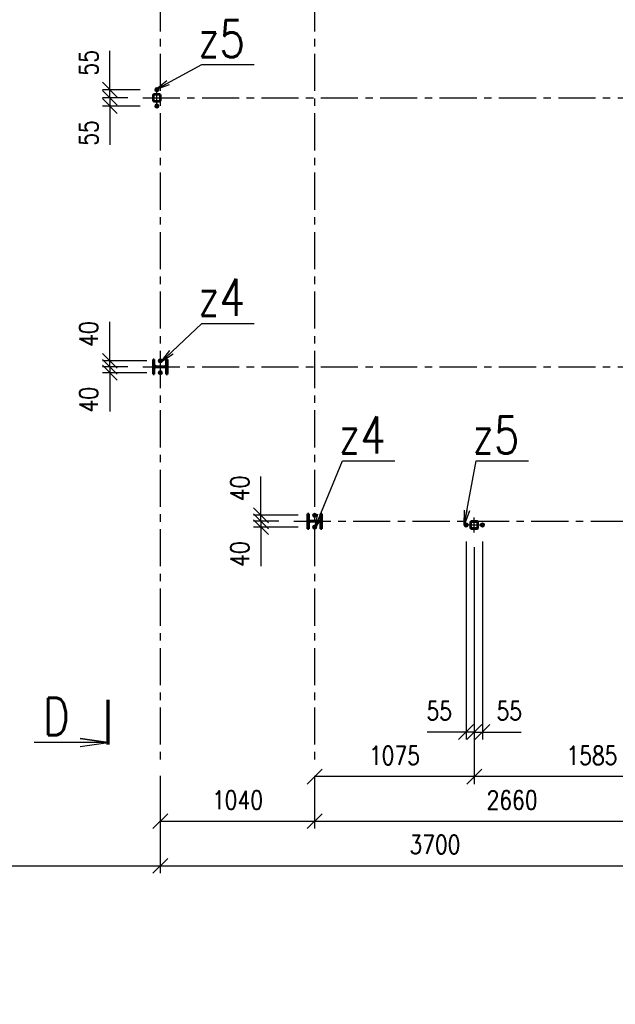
# Paper-space layout 'Layout1' of a CAD drawing. Extents: x -2 to 985, y -36 to 1353.
# Tile 15 of 73: x 93 to 173, y 150 to 283. Entities that reach past the tile are written whole.
import ezdxf
from ezdxf.enums import TextEntityAlignment as Align

# ---------------------------------------------------------------- set-up
doc = ezdxf.new("R2010")
doc.units = 0
for name, pattern in [('ACAD_ISO02W100', [15, 12, -3]), ('ACAD_ISO04W100', [30.5, 24, -3, 0.5, -3]), ('HP_01_CER_B', [8, 5, -1, 1, -1])]:
    doc.linetypes.add(name, pattern=pattern)
doc.layers.get('0').update_dxf_attribs({"linetype": 'CONTINUOUS'})
doc.layers.get('DEFPOINTS').update_dxf_attribs({"color": 132, "linetype": 'CONTINUOUS'})
for name, color, linetype, lineweight in [('SS_KOTVY', 2, 'CONTINUOUS', 35), ('SS_KOTY', 3, 'CONTINUOUS', 25), ('SS_OSY_025', 7, 'HP_01_CER_B', 25), ('SS_PLNA_025', 7, 'CONTINUOUS', 25), ('SS_POPIS_PROFILU', 13, 'CONTINUOUS', 25), ('SS_REZ', 6, 'CONTINUOUS', 70), ('SS_SLOUPKY', 131, 'CONTINUOUS', 50), ('SS_SLOUPY', 143, 'CONTINUOUS', 50), ('SS_SRAFY', 8, 'CONTINUOUS', 18), ('SS_TEXT7', 6, 'CONTINUOUS', 70)]:
    doc.layers.add(name, color=color, linetype=linetype, lineweight=lineweight)
doc.styles.add('ROMANS', font='romans.shx', dxfattribs={"width": 0.8})
doc.styles.add('romans.shx', font='romans.shx', dxfattribs={"height": 5})
doc.dimstyles.new('A-1_(2.5)_50AS', dxfattribs={"dimtxt": 2.5, "dimasz": 2, "dimexe": 1, "dimexo": 2, "dimgap": 0, "dimtad": 0, "dimdec": 1, "dimlfac": 50, "dimrnd": 1, "dimtxsty": 'ROMANS', "dimblk1": 'OBLIQUE', "dimblk2": 'OBLIQUE', "dimsah": 1, "dimcen": 2, "dimclrd": 256, "dimclre": 256, "dimclrt": 256, "dimadec": 1, "dimazin": 2, "dimtfac": 0.714286, "dimtdec": 1, "dimtmove": 0, "dimatfit": 3, "dimldrblk": 'OPEN', "dimfxl": 1, "dimtvp": 1.142857, "dimtfill": 1, "dimtolj": 1, "dimlwd": -1, "dimlwe": -1, "dimarcsym": 0})
pattern_1 = [(45, (-4334.49958, -565.55967), (-0.0449012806, 0.0449012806), [])]

# ---------------------------------------------------------------- blocks, each defined once
blk = doc.blocks.new('0KRIZ(Z)')
at = {"color": 0, "linetype": 'ByBlock', "ltscale": 0.5}
for p, q in [((-0.5, 0), (0.5, 0)), ((0, -0.5), (0, 0.5)), ((0, 0), (0, 0, 1))]:
    blk.add_line(p, q, dxfattribs=at)
blk = doc.blocks.new('_Oblique')
at = {"color": 0, "linetype": 'ByBlock', "lineweight": -2}
blk.add_line((-0.5, -0.5), (0.5, 0.5), dxfattribs=at)
blk = doc.blocks.new('*D9')
at = {"layer": 'DEFPOINTS', "color": 0, "transparency": 16777216}
for p in [(111.9, 182.99, 0.8), (111.9, 168.86), (18.3, 150.21)]:
    blk.add_point(p, dxfattribs=at)
at = {"layer": 'SS_KOTY', "transparency": 16777216}
for p, q in [((111.9, 180.99), (111.9, 167.86)), ((18.3, 152.21), (18.3, 169.86)), ((18.3, 168.86), (111.9, 168.86))]:
    blk.add_line(p, q, dxfattribs=at)
at = {"layer": 'SS_KOTY', "transparency": 16777216, "xscale": 2, "yscale": 2, "zscale": 2, "rotation": 180}
blk.add_blockref('_Oblique', (18.3, 168.86), dxfattribs=at)
at = {"layer": 'SS_KOTY', "transparency": 16777216, "xscale": 2, "yscale": 2, "zscale": 2}
blk.add_blockref('_Oblique', (111.9, 168.86), dxfattribs=at)
at = {"layer": 'SS_KOTY', "transparency": 16777216, "insert": (65.1, 171.71), "char_height": 2.5, "attachment_point": 5, "style": 'ROMANS', "bg_fill": 3, "box_fill_scale": 1.1, "bg_fill_color": 256, "bg_fill_true_color": 13158600, "bg_fill_transparency": 0}
blk.add_mtext('\\A1;4680', dxfattribs=at)
blk = doc.blocks.new('_OPEN')
at = {"color": 0, "linetype": 'ByBlock'}
for p, q in [((-1, 0.167), (0, 0)), ((0, 0), (-1, -0.167)), ((0, 0), (-1, 0))]:
    blk.add_line(p, q, dxfattribs=at)
blk = doc.blocks.new('*D10')
at = {"layer": 'DEFPOINTS', "color": 0, "transparency": 16777216}
for p in [(111.9, 182.99, 0.8), (132.7, 182.99, 0.8), (132.7, 174.86)]:
    blk.add_point(p, dxfattribs=at)
at = {"layer": 'SS_KOTY', "transparency": 16777216}
for p, q in [((111.9, 180.99), (111.9, 173.86)), ((132.7, 180.99), (132.7, 173.86)), ((111.9, 174.86), (132.7, 174.86))]:
    blk.add_line(p, q, dxfattribs=at)
at = {"layer": 'SS_KOTY', "transparency": 16777216, "xscale": 2, "yscale": 2, "zscale": 2, "rotation": 180}
blk.add_blockref('_Oblique', (111.9, 174.86), dxfattribs=at)
at = {"layer": 'SS_KOTY', "transparency": 16777216, "xscale": 2, "yscale": 2, "zscale": 2}
blk.add_blockref('_Oblique', (132.7, 174.86), dxfattribs=at)
at = {"layer": 'SS_KOTY', "transparency": 16777216, "insert": (122.3, 177.71), "char_height": 2.5, "attachment_point": 5, "style": 'ROMANS', "bg_fill": 3, "box_fill_scale": 1.1, "bg_fill_color": 256, "bg_fill_true_color": 13158600, "bg_fill_transparency": 0}
blk.add_mtext('\\A1;1040', dxfattribs=at)
blk = doc.blocks.new('*D11')
at = {"layer": 'DEFPOINTS', "color": 0, "transparency": 16777216}
for p in [(132.7, 182.99, 0.8), (185.9, 182.99, 0.8), (185.9, 174.86)]:
    blk.add_point(p, dxfattribs=at)
at = {"layer": 'SS_KOTY', "transparency": 16777216}
for p, q in [((132.7, 180.99), (132.7, 173.86)), ((185.9, 180.99), (185.9, 173.86)), ((132.7, 174.86), (185.9, 174.86))]:
    blk.add_line(p, q, dxfattribs=at)
at = {"layer": 'SS_KOTY', "transparency": 16777216, "xscale": 2, "yscale": 2, "zscale": 2, "rotation": 180}
blk.add_blockref('_Oblique', (132.7, 174.86), dxfattribs=at)
at = {"layer": 'SS_KOTY', "transparency": 16777216, "xscale": 2, "yscale": 2, "zscale": 2}
blk.add_blockref('_Oblique', (185.9, 174.86), dxfattribs=at)
at = {"layer": 'SS_KOTY', "transparency": 16777216, "insert": (159.3, 177.71), "char_height": 2.5, "attachment_point": 5, "style": 'ROMANS', "bg_fill": 3, "box_fill_scale": 1.1, "bg_fill_color": 256, "bg_fill_true_color": 13158600, "bg_fill_transparency": 0}
blk.add_mtext('\\A1;2660', dxfattribs=at)
blk = doc.blocks.new('*D37')
at = {"layer": 'DEFPOINTS', "color": 0, "transparency": 16777216}
for p in [(154.2, 213.74), (185.9, 182.99, 0.8), (154.2, 180.86)]:
    blk.add_point(p, dxfattribs=at)
at = {"layer": 'SS_KOTY', "transparency": 16777216}
for p, q in [((154.2, 211.74), (154.2, 179.86)), ((185.9, 180.86), (154.2, 180.86)), ((185.9, 180.99), (185.9, 179.86))]:
    blk.add_line(p, q, dxfattribs=at)
at = {"layer": 'SS_KOTY', "transparency": 16777216, "xscale": 2, "yscale": 2, "zscale": 2, "rotation": 180}
blk.add_blockref('_Oblique', (154.2, 180.86), dxfattribs=at)
at = {"layer": 'SS_KOTY', "transparency": 16777216, "xscale": 2, "yscale": 2, "zscale": 2}
blk.add_blockref('_Oblique', (185.9, 180.86), dxfattribs=at)
at = {"layer": 'SS_KOTY', "transparency": 16777216, "insert": (170.05, 183.71), "char_height": 2.5, "attachment_point": 5, "style": 'ROMANS', "bg_fill": 3, "box_fill_scale": 1.1, "bg_fill_color": 256, "bg_fill_true_color": 13158600, "bg_fill_transparency": 0}
blk.add_mtext('\\A1;1585', dxfattribs=at)
blk = doc.blocks.new('*D38')
at = {"layer": 'DEFPOINTS', "color": 0, "transparency": 16777216}
for p in [(154.2, 213.74), (132.7, 182.99, 0.8), (132.7, 180.86)]:
    blk.add_point(p, dxfattribs=at)
at = {"layer": 'SS_KOTY', "transparency": 16777216}
for p, q in [((154.2, 211.74), (154.2, 179.86)), ((132.7, 180.99), (132.7, 179.86)), ((154.2, 180.86), (132.7, 180.86))]:
    blk.add_line(p, q, dxfattribs=at)
at = {"layer": 'SS_KOTY', "transparency": 16777216, "xscale": 2, "yscale": 2, "zscale": 2, "rotation": 180}
blk.add_blockref('_Oblique', (132.7, 180.86), dxfattribs=at)
at = {"layer": 'SS_KOTY', "transparency": 16777216, "xscale": 2, "yscale": 2, "zscale": 2}
blk.add_blockref('_Oblique', (154.2, 180.86), dxfattribs=at)
at = {"layer": 'SS_KOTY', "transparency": 16777216, "insert": (143.45, 183.71), "char_height": 2.5, "attachment_point": 5, "style": 'ROMANS', "bg_fill": 3, "box_fill_scale": 1.1, "bg_fill_color": 256, "bg_fill_true_color": 13158600, "bg_fill_transparency": 0}
blk.add_mtext('\\A1;1075', dxfattribs=at)
blk = doc.blocks.new('*D39')
at = {"layer": 'DEFPOINTS', "color": 0, "transparency": 16777216}
for p in [(153.1, 214.5, 0.7), (154.2, 213.74), (153.1, 186.86)]:
    blk.add_point(p, dxfattribs=at)
at = {"layer": 'SS_KOTY', "transparency": 16777216}
for p, q in [((153.1, 212.5), (153.1, 185.86)), ((154.2, 211.74), (154.2, 185.86)), ((153.1, 186.86), (147.86, 186.86)), ((154.2, 186.86), (153.1, 186.86))]:
    blk.add_line(p, q, dxfattribs=at)
at = {"layer": 'SS_KOTY', "transparency": 16777216, "xscale": 2, "yscale": 2, "zscale": 2, "rotation": 180}
blk.add_blockref('_Oblique', (153.1, 186.86), dxfattribs=at)
at = {"layer": 'SS_KOTY', "transparency": 16777216, "xscale": 2, "yscale": 2, "zscale": 2}
blk.add_blockref('_Oblique', (154.2, 186.86), dxfattribs=at)
at = {"layer": 'SS_KOTY', "transparency": 16777216, "insert": (149.48, 189.71), "char_height": 2.5, "attachment_point": 5, "style": 'ROMANS', "bg_fill": 3, "box_fill_scale": 1.1, "bg_fill_color": 256, "bg_fill_true_color": 13158600, "bg_fill_transparency": 0}
blk.add_mtext('\\A1;55', dxfattribs=at)
blk = doc.blocks.new('*D40')
at = {"layer": 'DEFPOINTS', "color": 0, "transparency": 16777216}
for p in [(154.2, 213.74), (155.3, 214.5, 0.7), (155.3, 186.86)]:
    blk.add_point(p, dxfattribs=at)
at = {"layer": 'SS_KOTY', "transparency": 16777216}
for p, q in [((155.3, 212.5), (155.3, 185.86)), ((154.2, 211.74), (154.2, 185.86)), ((154.2, 186.86), (155.3, 186.86)), ((155.3, 186.86), (160.54, 186.86))]:
    blk.add_line(p, q, dxfattribs=at)
at = {"layer": 'SS_KOTY', "transparency": 16777216, "xscale": 2, "yscale": 2, "zscale": 2, "rotation": 180}
blk.add_blockref('_Oblique', (154.2, 186.86), dxfattribs=at)
at = {"layer": 'SS_KOTY', "transparency": 16777216, "xscale": 2, "yscale": 2, "zscale": 2}
blk.add_blockref('_Oblique', (155.3, 186.86), dxfattribs=at)
at = {"layer": 'SS_KOTY', "transparency": 16777216, "insert": (158.92, 189.71), "char_height": 2.5, "attachment_point": 5, "style": 'ROMANS', "bg_fill": 3, "box_fill_scale": 1.1, "bg_fill_color": 256, "bg_fill_true_color": 13158600, "bg_fill_transparency": 0}
blk.add_mtext('\\A1;55', dxfattribs=at)
blk = doc.blocks.new('*D41')
at = {"layer": 'DEFPOINTS', "color": 0, "transparency": 16777216}
for p in [(129.89, 215.24, 0.63), (125.47, 214.44), (132.46, 214.44, 0.65)]:
    blk.add_point(p, dxfattribs=at)
at = {"layer": 'SS_KOTY', "transparency": 16777216}
for p, q in [((127.89, 215.24), (124.47, 215.24)), ((125.47, 215.24), (125.47, 214.44)), ((130.46, 214.44), (124.47, 214.44)), ((125.47, 214.44), (125.47, 209.2))]:
    blk.add_line(p, q, dxfattribs=at)
at = {"layer": 'SS_KOTY', "transparency": 16777216, "xscale": 2, "yscale": 2, "zscale": 2}
for p, rotation in [((125.47, 215.24), 90), ((125.47, 214.44), 270)]:
    blk.add_blockref('_Oblique', p, dxfattribs=dict(at, rotation=rotation))
at = {"layer": 'SS_KOTY', "transparency": 16777216, "insert": (122.61, 210.82), "char_height": 2.5, "attachment_point": 5, "rotation": 90, "style": 'ROMANS', "bg_fill": 3, "box_fill_scale": 1.1, "bg_fill_color": 256, "bg_fill_true_color": 13158600, "bg_fill_transparency": 0}
blk.add_mtext('\\A1;40', dxfattribs=at)
blk = doc.blocks.new('*D42')
at = {"layer": 'DEFPOINTS', "color": 0, "transparency": 16777216}
for p in [(125.47, 216.04), (129.89, 215.24, 0.63), (132.46, 216.04, 0.65)]:
    blk.add_point(p, dxfattribs=at)
at = {"layer": 'SS_KOTY', "transparency": 16777216}
for p, q in [((125.47, 216.04), (125.47, 221.28)), ((130.46, 216.04), (124.47, 216.04)), ((127.89, 215.24), (124.47, 215.24)), ((125.47, 215.24), (125.47, 216.04))]:
    blk.add_line(p, q, dxfattribs=at)
at = {"layer": 'SS_KOTY', "transparency": 16777216, "xscale": 2, "yscale": 2, "zscale": 2}
for p, rotation in [((125.47, 216.04), 90), ((125.47, 215.24), 270)]:
    blk.add_blockref('_Oblique', p, dxfattribs=dict(at, rotation=rotation))
at = {"layer": 'SS_KOTY', "transparency": 16777216, "insert": (122.61, 219.66), "char_height": 2.5, "attachment_point": 5, "rotation": 90, "style": 'ROMANS', "bg_fill": 3, "box_fill_scale": 1.1, "bg_fill_color": 256, "bg_fill_true_color": 13158600, "bg_fill_transparency": 0}
blk.add_mtext('\\A1;40', dxfattribs=at)
blk = doc.blocks.new('*D44')
at = {"layer": 'DEFPOINTS', "color": 0, "transparency": 16777216}
for p in [(109.53, 236.04, 0.63), (105.11, 235.24), (112.1, 235.24, 0.65)]:
    blk.add_point(p, dxfattribs=at)
at = {"layer": 'SS_KOTY', "transparency": 16777216}
for p, q in [((107.53, 236.04), (104.11, 236.04)), ((105.11, 236.04), (105.11, 235.24)), ((110.1, 235.24), (104.11, 235.24)), ((105.11, 235.24), (105.11, 230))]:
    blk.add_line(p, q, dxfattribs=at)
at = {"layer": 'SS_KOTY', "transparency": 16777216, "xscale": 2, "yscale": 2, "zscale": 2}
for p, rotation in [((105.11, 236.04), 90), ((105.11, 235.24), 270)]:
    blk.add_blockref('_Oblique', p, dxfattribs=dict(at, rotation=rotation))
at = {"layer": 'SS_KOTY', "transparency": 16777216, "insert": (102.26, 231.62), "char_height": 2.5, "attachment_point": 5, "rotation": 90, "style": 'ROMANS', "bg_fill": 3, "box_fill_scale": 1.1, "bg_fill_color": 256, "bg_fill_true_color": 13158600, "bg_fill_transparency": 0}
blk.add_mtext('\\A1;40', dxfattribs=at)
blk = doc.blocks.new('*D43')
at = {"layer": 'DEFPOINTS', "color": 0, "transparency": 16777216}
for p in [(105.11, 236.84), (109.53, 236.04, 0.63), (112.1, 236.84, 0.65)]:
    blk.add_point(p, dxfattribs=at)
at = {"layer": 'SS_KOTY', "transparency": 16777216}
for p, q in [((105.11, 236.84), (105.11, 242.08)), ((110.1, 236.84), (104.11, 236.84)), ((107.53, 236.04), (104.11, 236.04)), ((105.11, 236.04), (105.11, 236.84))]:
    blk.add_line(p, q, dxfattribs=at)
at = {"layer": 'SS_KOTY', "transparency": 16777216, "xscale": 2, "yscale": 2, "zscale": 2}
for p, rotation in [((105.11, 236.84), 90), ((105.11, 236.04), 270)]:
    blk.add_blockref('_Oblique', p, dxfattribs=dict(at, rotation=rotation))
at = {"layer": 'SS_KOTY', "transparency": 16777216, "insert": (102.26, 240.46), "char_height": 2.5, "attachment_point": 5, "rotation": 90, "style": 'ROMANS', "bg_fill": 3, "box_fill_scale": 1.1, "bg_fill_color": 256, "bg_fill_true_color": 13158600, "bg_fill_transparency": 0}
blk.add_mtext('\\A1;40', dxfattribs=at)
blk = doc.blocks.new('*D49')
at = {"layer": 'DEFPOINTS', "color": 0, "transparency": 16777216}
for p in [(109.53, 272.24, 0.63), (105.11, 271.14), (111.2, 271.14, 0.55)]:
    blk.add_point(p, dxfattribs=at)
at = {"layer": 'SS_KOTY', "transparency": 16777216}
for p, q in [((107.53, 272.24), (104.11, 272.24)), ((105.11, 272.24), (105.11, 271.14)), ((109.2, 271.14), (104.11, 271.14)), ((105.11, 271.14), (105.11, 265.9))]:
    blk.add_line(p, q, dxfattribs=at)
at = {"layer": 'SS_KOTY', "transparency": 16777216, "xscale": 2, "yscale": 2, "zscale": 2}
for p, rotation in [((105.11, 272.24), 90), ((105.11, 271.14), 270)]:
    blk.add_blockref('_Oblique', p, dxfattribs=dict(at, rotation=rotation))
at = {"layer": 'SS_KOTY', "transparency": 16777216, "insert": (102.26, 267.52), "char_height": 2.5, "attachment_point": 5, "rotation": 90, "style": 'ROMANS', "bg_fill": 3, "box_fill_scale": 1.1, "bg_fill_color": 256, "bg_fill_true_color": 13158600, "bg_fill_transparency": 0}
blk.add_mtext('\\A1;55', dxfattribs=at)
blk = doc.blocks.new('*D50')
at = {"layer": 'DEFPOINTS', "color": 0, "transparency": 16777216}
for p in [(105.11, 273.34), (111.2, 273.34, 0.55), (109.53, 272.24, 0.63)]:
    blk.add_point(p, dxfattribs=at)
at = {"layer": 'SS_KOTY', "transparency": 16777216}
for p, q in [((105.11, 273.34), (105.11, 278.58)), ((109.2, 273.34), (104.11, 273.34)), ((105.11, 272.24), (105.11, 273.34)), ((107.53, 272.24), (104.11, 272.24))]:
    blk.add_line(p, q, dxfattribs=at)
at = {"layer": 'SS_KOTY', "transparency": 16777216, "xscale": 2, "yscale": 2, "zscale": 2}
for p, rotation in [((105.11, 273.34), 90), ((105.11, 272.24), 270)]:
    blk.add_blockref('_Oblique', p, dxfattribs=dict(at, rotation=rotation))
at = {"layer": 'SS_KOTY', "transparency": 16777216, "insert": (102.26, 276.96), "char_height": 2.5, "attachment_point": 5, "rotation": 90, "style": 'ROMANS', "bg_fill": 3, "box_fill_scale": 1.1, "bg_fill_color": 256, "bg_fill_true_color": 13158600, "bg_fill_transparency": 0}
blk.add_mtext('\\A1;55', dxfattribs=at)
blk = doc.blocks.new('*D55')
at = {"layer": 'DEFPOINTS', "color": 0, "transparency": 16777216}
for p in [(111.9, 182.99, 0.8), (185.9, 182.99, 0.8), (185.9, 168.86)]:
    blk.add_point(p, dxfattribs=at)
at = {"layer": 'SS_KOTY', "transparency": 16777216}
for p, q in [((111.9, 180.99), (111.9, 167.86)), ((185.9, 180.99), (185.9, 167.86)), ((111.9, 168.86), (185.9, 168.86))]:
    blk.add_line(p, q, dxfattribs=at)
at = {"layer": 'SS_KOTY', "transparency": 16777216, "xscale": 2, "yscale": 2, "zscale": 2, "rotation": 180}
blk.add_blockref('_Oblique', (111.9, 168.86), dxfattribs=at)
at = {"layer": 'SS_KOTY', "transparency": 16777216, "xscale": 2, "yscale": 2, "zscale": 2}
blk.add_blockref('_Oblique', (185.9, 168.86), dxfattribs=at)
at = {"layer": 'SS_KOTY', "transparency": 16777216, "insert": (148.9, 171.71), "char_height": 2.5, "attachment_point": 5, "style": 'ROMANS', "bg_fill": 3, "box_fill_scale": 1.1, "bg_fill_color": 256, "bg_fill_true_color": 13158600, "bg_fill_transparency": 0}
blk.add_mtext('\\A1;3700', dxfattribs=at)
blk = doc.blocks.new('*U102')
at = {"layer": 'SS_PLNA_025'}
blk.add_lwpolyline([(-3.78, -6.25), (0, -5.72), (-3.78, -5.2), (0, -5.72), (-10, -5.72)], dxfattribs=at)
at = {"layer": 'SS_REZ'}
blk.add_line((0, -5.99), (0, 0), dxfattribs=at)
at = {"layer": 'SS_TEXT7', "style": 'ROMANS', "width": 0.8}
blk.add_attdef('REZs', text='', height=5, dxfattribs=at).set_placement((-7, -4.72), align=Align.CENTER)

psp = doc.layouts.get("Layout1")

# ---------------------------------------------------------------- linework, layer by layer
at = {"layer": 'SS_OSY_025'}
for p, q in [((111.9004, 358.1769, 0.8), (111.9004, 182.9855, 0.8)), ((132.7004, 358.1769, 0.8), (132.7004, 182.9855, 0.8)), ((109.5308, 272.2403, 0.627), (273.7015, 272.2403, 0.2981)), ((109.5308, 236.0403, 0.627), (273.7015, 236.0403, 0.2981)), ((129.8881, 215.2403, 0.627), (273.7015, 215.2403, 0.3188))]:
    psp.add_line(p, q, dxfattribs=at)
at = {"layer": 'SS_SLOUPKY', "color": 1, "linetype": 'Continuous', "ltscale": 0.25}
for p, q in [((111.8804, 272.6203), (111.8804, 271.8603)), ((111.9404, 271.8603), (111.9404, 272.6203)), ((154.5804, 215.2403), (153.8204, 215.2403)), ((153.8204, 215.1803), (154.5804, 215.1803))]:
    psp.add_line(p, q, dxfattribs=at)
at = {"layer": 'SS_SLOUPY', "color": 1, "linetype": 'Continuous', "ltscale": 0.25}
for p, q in [((112.8604, 235.0403), (112.8604, 237.0403)), ((133.6604, 216.2403), (133.5004, 216.2403)), ((133.5004, 216.2403), (133.5004, 215.5303))]:
    psp.add_line(p, q, dxfattribs=at)
at = {"layer": 'SS_SLOUPY', "color": 1, "linetype": 'Continuous', "ltscale": 0.25, "extrusion": (-9.81055e-16, 2.36848e-15, -1)}
psp.add_arc((-133.2604, 215.5303), 0.24, 180, 270, dxfattribs=at)
at = {"layer": 'SS_SLOUPY', "color": 1, "linetype": 'Continuous', "ltscale": 0.25, "extrusion": (-9.81055e-16, -2.36848e-15, -1)}
psp.add_arc((-133.2604, 214.9503), 0.24, 90, 180, dxfattribs=at)

# ---------------------------------------------------------------- block references
at = {"layer": 'SS_OSY_025', "xscale": 2, "yscale": 2}
for p in [(111.4404, 272.2403), (154.2004, 214.7403)]:
    psp.add_blockref('0KRIZ(Z)', p, dxfattribs=at)
at = {"layer": 'SS_REZ'}
psp.add_blockref('*U102', (104.9014, 191.1806), dxfattribs=at).add_auto_attribs({'REZs': 'D'})

# ---------------------------------------------------------------- texts
at = {"layer": 'SS_POPIS_PROFILU', "color": 4, "style": 'romans.shx', "width": 0.8}
for s, p in [('z5', (116.9663, 277.717)), ('z4', (116.9663, 242.8751)), ('z4', (135.9268, 224.3609)), ('z5', (153.9393, 224.3609))]:
    psp.add_text(s, height=5, dxfattribs=at).set_placement(p)

# ---------------------------------------------------------------- next in the draw order: dimensions: what is measured, and where the dimension line sits
at = {"layer": 'SS_KOTY'}
for base, p1, p2, picture, middle in [((105.1129, 271.1403), (109.5308, 272.2403, 0.627), (111.2004, 271.1403, 0.55), '*D49', (102.2557, 267.5213)), ((105.1129, 235.2403), (109.5308, 236.0403, 0.627), (112.1032, 235.2403, 0.65), '*D44', (102.2557, 231.6213))]:
    dim = psp.add_linear_dim(base=base, p1=p1, p2=p2, angle=90, dimstyle='A-1_(2.5)_50AS', dxfattribs=at)
    dim.commit()
    dim.dimension.update_dxf_attribs({"geometry": picture, "text_midpoint": middle})
dim = psp.add_linear_dim(base=(111.9004, 168.8567), p1=(18.3004, 150.2086), p2=(111.9004, 182.9855, 0.8), dimstyle='A-1_(2.5)_50AS', dxfattribs=at)
dim.commit()
dim.dimension.update_dxf_attribs({"geometry": '*D9', "text_midpoint": (65.1004, 171.7138)})

# ---------------------------------------------------------------- next in the draw order: dimensions: what is measured, and where the dimension line sits
for base, p1, p2, picture, middle in [((105.1129, 273.3403), (109.5308, 272.2403, 0.627), (111.2004, 273.3403, 0.55), '*D50', (102.2557, 276.9594)), ((105.1129, 236.8403), (109.5308, 236.0403, 0.627), (112.1032, 236.8403, 0.65), '*D43', (102.2557, 240.4594))]:
    dim = psp.add_linear_dim(base=base, p1=p1, p2=p2, angle=90, dimstyle='A-1_(2.5)_50AS', dxfattribs=at)
    dim.commit()
    dim.dimension.update_dxf_attribs({"geometry": picture, "text_midpoint": middle})
dim = psp.add_linear_dim(base=(132.7004, 174.8567), p1=(111.9004, 182.9855, 0.8), p2=(132.7004, 182.9855, 0.8), dimstyle='A-1_(2.5)_50AS', override={"dimtmove": 1}, dxfattribs=at)
dim.commit()
dim.dimension.update_dxf_attribs({"geometry": '*D10', "text_midpoint": (122.3004, 177.7138)})

# ---------------------------------------------------------------- next in the draw order: hatches: boundary and pattern name
at = {"layer": 'SS_SRAFY'}
h = psp.add_hatch(dxfattribs=at)
h.set_pattern_fill('ANSI31', color=5, scale=0.02, style=0)
h.set_pattern_definition(pattern_1)
h.paths.add_polyline_path([(111.8204, 272.7403), (111.0604, 272.7403, 0.41421356), (110.9404, 272.6203), (110.9404, 271.8603, 0.41421356), (111.0604, 271.7403), (111.8204, 271.7403, 0.41421356), (111.9404, 271.8603), (111.9404, 272.6203, 0.41421356)], flags=0)
h.paths.add_polyline_path([(111.8804, 272.6203), (111.8804, 271.8603, -0.41421356), (111.8204, 271.8003), (111.0604, 271.8003, -0.41421356), (111.0004, 271.8603), (111.0004, 272.6203, -0.41421356), (111.0604, 272.6803), (111.8204, 272.6803, -0.41421356)], flags=0)
h = psp.add_hatch(dxfattribs=at)
h.set_pattern_fill('ANSI31', color=5, scale=0.02, style=0)
h.set_pattern_definition(pattern_1)
h.paths.add_polyline_path([(111.1004, 237.0403), (110.9404, 237.0403), (110.9404, 235.0403), (111.1004, 235.0403), (111.1004, 235.7503, -0.41421356), (111.3404, 235.9903), (112.4604, 235.9903, -0.41421356), (112.7004, 235.7503), (112.7004, 235.0403), (112.8604, 235.0403), (112.8604, 237.0403), (112.7004, 237.0403), (112.7004, 236.3303, -0.41421356), (112.4604, 236.0903), (111.3404, 236.0903, -0.41421356), (111.1004, 236.3303)], flags=0)

# ---------------------------------------------------------------- next in the draw order: linework, layer by layer
at = {"layer": 'SS_KOTVY', "color": 7, "linetype": 'ACAD_ISO04W100', "ltscale": 0.25}
for p, q in [((111.2004, 273.3403), (111.6804, 273.3403)), ((111.3204, 273.3403), (111.5604, 273.3403)), ((111.4404, 273.5803), (111.4404, 273.1003)), ((111.4404, 273.4603), (111.4404, 273.2203)), ((111.4404, 273.3403), (111.4404, 273.3403)), ((111.2004, 271.1403), (111.6804, 271.1403)), ((111.3204, 271.1403), (111.5604, 271.1403)), ((111.4404, 271.3803), (111.4404, 270.9003)), ((111.4404, 271.2603), (111.4404, 271.0203)), ((111.4404, 271.1403), (111.4404, 271.1403)), ((111.6604, 236.8403), (112.1404, 236.8403)), ((111.7804, 236.8403), (112.0204, 236.8403)), ((111.9004, 237.0803), (111.9004, 236.6003)), ((111.9004, 236.9603), (111.9004, 236.7203)), ((111.9004, 236.8403), (111.9004, 236.8403)), ((111.6604, 235.2403), (112.1404, 235.2403)), ((111.7804, 235.2403), (112.0204, 235.2403)), ((111.9004, 235.4803), (111.9004, 235.0003)), ((111.9004, 235.3603), (111.9004, 235.1203)), ((111.9004, 235.2403), (111.9004, 235.2403))]:
    psp.add_line(p, q, dxfattribs=at)
at = {"layer": 'SS_KOTVY', "color": 1, "linetype": 'Continuous', "ltscale": 0.25}
for p, q in [((111.3309, 273.53), (111.2214, 273.3403)), ((111.2214, 273.3403), (111.3309, 273.1507)), ((111.5499, 273.53), (111.3309, 273.53)), ((111.3309, 273.1507), (111.5499, 273.1507)), ((111.6594, 273.3403), (111.5499, 273.53)), ((111.5499, 273.1507), (111.6594, 273.3403)), ((111.3309, 271.33), (111.2214, 271.1403)), ((111.2214, 271.1403), (111.3309, 270.9507)), ((111.5499, 271.33), (111.3309, 271.33)), ((111.3309, 270.9507), (111.5499, 270.9507)), ((111.6594, 271.1403), (111.5499, 271.33)), ((111.5499, 270.9507), (111.6594, 271.1403)), ((111.7909, 237.03), (111.6814, 236.8403)), ((111.6814, 236.8403), (111.7909, 236.6507)), ((112.0099, 237.03), (111.7909, 237.03)), ((111.7909, 236.6507), (112.0099, 236.6507)), ((112.1194, 236.8403), (112.0099, 237.03)), ((112.0099, 236.6507), (112.1194, 236.8403)), ((111.7909, 235.43), (111.6814, 235.2403)), ((111.6814, 235.2403), (111.7909, 235.0507)), ((112.0099, 235.43), (111.7909, 235.43)), ((111.7909, 235.0507), (112.0099, 235.0507)), ((112.1194, 235.2403), (112.0099, 235.43)), ((112.0099, 235.0507), (112.1194, 235.2403))]:
    psp.add_line(p, q, dxfattribs=at)
for centre, radius in [((111.4404, 273.3403), 0.24), ((111.4404, 273.3403), 0.12), ((111.4404, 271.1403), 0.24), ((111.4404, 271.1403), 0.12), ((111.9004, 236.8403), 0.24), ((111.9004, 236.8403), 0.12), ((111.9004, 235.2403), 0.24), ((111.9004, 235.2403), 0.12)]:
    psp.add_circle(centre, radius, dxfattribs=at)
at = {"layer": 'SS_POPIS_PROFILU', "color": 0, "linetype": 'ByBlock'}
for p, q in [((111.2015, 273.318), (112.8023, 274.5623)), ((111.2015, 273.318), (112.9609, 274.2691)), ((113.1194, 273.9758), (111.2015, 273.318)), ((111.9501, 236.6055), (113.1694, 238.2256)), ((111.9501, 236.6055), (113.3991, 237.984)), ((113.6289, 237.7425), (111.9501, 236.6055))]:
    psp.add_line(p, q, dxfattribs=at)
at = {"layer": 'SS_POPIS_PROFILU', "color": 13}
for points in [[(111.2015, 273.318), (117.4893, 276.717), (124.5369, 276.717)], [(111.9501, 236.6055), (117.4893, 241.8751), (124.5369, 241.8751)]]:
    psp.add_lwpolyline(points, dxfattribs=at)
at = {"layer": 'SS_SLOUPKY', "color": 1, "linetype": 'Continuous', "ltscale": 0.25}
for p, q in [((110.9404, 272.6203), (110.9404, 271.8603)), ((111.0004, 271.8603), (111.0004, 272.6203)), ((111.8204, 272.7403), (111.0604, 272.7403)), ((111.0604, 272.6803), (111.8204, 272.6803)), ((111.8204, 271.8003), (111.0604, 271.8003)), ((111.0604, 271.7403), (111.8204, 271.7403))]:
    psp.add_line(p, q, dxfattribs=at)
at = {"layer": 'SS_SLOUPKY', "color": 7, "linetype": 'ACAD_ISO04W100', "ltscale": 0.25}
psp.add_line((111.4404, 272.2403), (111.4404, 272.2403), dxfattribs=at)
at = {"layer": 'SS_SLOUPKY', "color": 3, "linetype": 'ACAD_ISO02W100', "ltscale": 0.25}
for centre in [(111.4404, 273.3403), (111.4404, 271.1403)]:
    psp.add_circle(centre, 0.14, dxfattribs=at)
at = {"layer": 'SS_SLOUPKY', "color": 1, "linetype": 'Continuous', "ltscale": 0.25}
for centre, start, end in [((111.0604, 272.6203), 90, 180), ((111.0604, 271.8603), 180, 270), ((111.8204, 272.6203), 0, 90), ((111.8204, 271.8603), 270, 0)]:
    psp.add_arc(centre, 0.12, start, end, dxfattribs=at)
at = {"layer": 'SS_SLOUPKY', "color": 1, "linetype": 'Continuous', "ltscale": 0.25, "extrusion": (0, 0, -1)}
for centre, start, end in [((-111.0604, 272.6203), 0, 90), ((-111.0604, 271.8603), 270, 0), ((-111.8204, 272.6203), 90, 180), ((-111.8204, 271.8603), 180, 270)]:
    psp.add_arc(centre, 0.06, start, end, dxfattribs=at)
at = {"layer": 'SS_SLOUPY', "color": 1, "linetype": 'Continuous', "ltscale": 0.25}
for p, q in [((111.1004, 237.0403), (110.9404, 237.0403)), ((110.9404, 237.0403), (110.9404, 235.0403)), ((111.1004, 236.3303), (111.1004, 237.0403)), ((112.4604, 236.0903), (111.3404, 236.0903)), ((111.3404, 235.9903), (112.4604, 235.9903)), ((112.8604, 237.0403), (112.7004, 237.0403)), ((112.7004, 237.0403), (112.7004, 236.3303)), ((110.9404, 235.0403), (111.1004, 235.0403)), ((111.1004, 235.0403), (111.1004, 235.7503)), ((112.7004, 235.7503), (112.7004, 235.0403)), ((112.7004, 235.0403), (112.8604, 235.0403))]:
    psp.add_line(p, q, dxfattribs=at)
at = {"layer": 'SS_SLOUPY', "color": 7, "linetype": 'ACAD_ISO04W100', "ltscale": 0.25}
psp.add_line((111.9004, 236.0403), (111.9004, 236.0403), dxfattribs=at)
at = {"layer": 'SS_SLOUPY', "color": 3, "linetype": 'ACAD_ISO02W100', "ltscale": 0.25}
for centre in [(111.9004, 236.8403), (111.9004, 235.2403)]:
    psp.add_circle(centre, 0.14, dxfattribs=at)
at = {"layer": 'SS_SLOUPY', "color": 1, "linetype": 'Continuous', "ltscale": 0.25, "extrusion": (2.36848e-15, 9.81055e-16, -1)}
psp.add_arc((-111.3404, 236.3303), 0.24, 270, 0, dxfattribs=at)
at = {"layer": 'SS_SLOUPY', "color": 1, "linetype": 'Continuous', "ltscale": 0.25, "extrusion": (2.36848e-15, -9.81055e-16, -1)}
psp.add_arc((-111.3404, 235.7503), 0.24, 0, 90, dxfattribs=at)
at = {"layer": 'SS_SLOUPY', "color": 1, "linetype": 'Continuous', "ltscale": 0.25, "extrusion": (-9.81055e-16, 2.36848e-15, -1)}
psp.add_arc((-112.4604, 236.3303), 0.24, 180, 270, dxfattribs=at)
at = {"layer": 'SS_SLOUPY', "color": 1, "linetype": 'Continuous', "ltscale": 0.25, "extrusion": (-9.81055e-16, -2.36848e-15, -1)}
psp.add_arc((-112.4604, 235.7503), 0.24, 90, 180, dxfattribs=at)

# ---------------------------------------------------------------- next in the draw order: dimensions: what is measured, and where the dimension line sits
at = {"layer": 'SS_KOTY'}
dim = psp.add_linear_dim(base=(185.9004, 174.8567), p1=(132.7004, 182.9855, 0.8), p2=(185.9004, 182.9855, 0.8), dimstyle='A-1_(2.5)_50AS', override={"dimtmove": 1}, dxfattribs=at)
dim.commit()
dim.dimension.update_dxf_attribs({"geometry": '*D11', "text_midpoint": (159.3004, 177.7138)})

# ---------------------------------------------------------------- next in the draw order: dimensions: what is measured, and where the dimension line sits
dim = psp.add_linear_dim(base=(154.2004, 180.8567), p1=(185.9004, 182.9855, 0.8), p2=(154.2004, 213.7403), dimstyle='A-1_(2.5)_50AS', dxfattribs=at)
dim.commit()
dim.dimension.update_dxf_attribs({"geometry": '*D37', "text_midpoint": (170.0504, 183.7138)})

# ---------------------------------------------------------------- next in the draw order: dimensions: what is measured, and where the dimension line sits
dim = psp.add_linear_dim(base=(132.7004, 180.8567), p1=(154.2004, 213.7403), p2=(132.7004, 182.9855, 0.8), dimstyle='A-1_(2.5)_50AS', override={"dimtmove": 1}, dxfattribs=at)
dim.commit()
dim.dimension.update_dxf_attribs({"geometry": '*D38', "text_midpoint": (143.4504, 183.7138)})

# ---------------------------------------------------------------- next in the draw order: linework, layer by layer
at = {"layer": 'SS_SLOUPY', "color": 1, "linetype": 'Continuous', "ltscale": 0.25}
for p, q in [((133.6604, 214.2403), (133.6604, 216.2403)), ((133.5004, 214.9503), (133.5004, 214.2403)), ((133.5004, 214.2403), (133.6604, 214.2403))]:
    psp.add_line(p, q, dxfattribs=at)

# ---------------------------------------------------------------- next in the draw order: dimensions: what is measured, and where the dimension line sits
at = {"layer": 'SS_KOTY'}
dim = psp.add_linear_dim(base=(125.4701, 214.4403), p1=(129.8881, 215.2403, 0.627), p2=(132.4604, 214.4403, 0.65), angle=90, dimstyle='A-1_(2.5)_50AS', dxfattribs=at)
dim.commit()
dim.dimension.update_dxf_attribs({"geometry": '*D41', "text_midpoint": (122.613, 210.8213)})
for base, p1, p2, picture, middle in [((153.1004, 186.8567), (154.2004, 213.7403), (153.1004, 214.5003, 0.7), '*D39', (149.4814, 189.7138)), ((185.9004, 168.8567), (111.9004, 182.9855, 0.8), (185.9004, 182.9855, 0.8), '*D55', (148.9004, 171.7138))]:
    dim = psp.add_linear_dim(base=base, p1=p1, p2=p2, dimstyle='A-1_(2.5)_50AS', dxfattribs=at)
    dim.commit()
    dim.dimension.update_dxf_attribs({"geometry": picture, "text_midpoint": middle})

# ---------------------------------------------------------------- next in the draw order: dimensions: what is measured, and where the dimension line sits
dim = psp.add_linear_dim(base=(125.4701, 216.0403), p1=(129.8881, 215.2403, 0.627), p2=(132.4604, 216.0403, 0.65), angle=90, dimstyle='A-1_(2.5)_50AS', dxfattribs=at)
dim.commit()
dim.dimension.update_dxf_attribs({"geometry": '*D42', "text_midpoint": (122.613, 219.6594)})
dim = psp.add_linear_dim(base=(155.3004, 186.8567), p1=(154.2004, 213.7403), p2=(155.3004, 214.5003, 0.7), dimstyle='A-1_(2.5)_50AS', dxfattribs=at)
dim.commit()
dim.dimension.update_dxf_attribs({"geometry": '*D40', "text_midpoint": (158.9195, 189.7138)})

# ---------------------------------------------------------------- next in the draw order: hatches: boundary and pattern name
at = {"layer": 'SS_SRAFY'}
h = psp.add_hatch(dxfattribs=at)
h.set_pattern_fill('ANSI31', color=5, scale=0.02, style=0)
h.set_pattern_definition(pattern_1)
h.paths.add_polyline_path([(131.9004, 216.2403), (131.7404, 216.2403), (131.7404, 214.2403), (131.9004, 214.2403), (131.9004, 214.9503, -0.41421356), (132.1404, 215.1903), (133.2604, 215.1903, -0.41421356), (133.5004, 214.9503), (133.5004, 214.2403), (133.6604, 214.2403), (133.6604, 216.2403), (133.5004, 216.2403), (133.5004, 215.5303, -0.41421356), (133.2604, 215.2903), (132.1404, 215.2903, -0.41421356), (131.9004, 215.5303)], flags=0)
h = psp.add_hatch(dxfattribs=at)
h.set_pattern_fill('ANSI31', color=5, scale=0.02, style=0)
h.set_pattern_definition(pattern_1)
h.paths.add_polyline_path([(154.5804, 215.2403), (153.8204, 215.2403, 0.41421356), (153.7004, 215.1203), (153.7004, 214.3603, 0.41421356), (153.8204, 214.2403), (154.5804, 214.2403, 0.41421356), (154.7004, 214.3603), (154.7004, 215.1203, 0.41421356)], flags=0)
h.paths.add_polyline_path([(154.6404, 215.1203), (154.6404, 214.3603, -0.41421356), (154.5804, 214.3003), (153.8204, 214.3003, -0.41421356), (153.7604, 214.3603), (153.7604, 215.1203, -0.41421356), (153.8204, 215.1803), (154.5804, 215.1803, -0.41421356)], flags=0)

# ---------------------------------------------------------------- next in the draw order: linework, layer by layer
at = {"layer": 'SS_KOTVY', "color": 1, "linetype": 'Continuous', "ltscale": 0.25}
for p, q in [((132.5909, 216.23), (132.4814, 216.0403)), ((132.8099, 216.23), (132.5909, 216.23)), ((132.9194, 216.0403), (132.8099, 216.23)), ((132.4814, 216.0403), (132.5909, 215.8507)), ((132.5909, 215.8507), (132.8099, 215.8507)), ((132.8099, 215.8507), (132.9194, 216.0403)), ((152.9909, 214.93), (152.8814, 214.7403)), ((153.2099, 214.93), (152.9909, 214.93)), ((153.3194, 214.7403), (153.2099, 214.93)), ((155.1909, 214.93), (155.0814, 214.7403)), ((155.4099, 214.93), (155.1909, 214.93)), ((155.5194, 214.7403), (155.4099, 214.93)), ((132.5909, 214.63), (132.4814, 214.4403)), ((132.4814, 214.4403), (132.5909, 214.2507)), ((132.8099, 214.63), (132.5909, 214.63)), ((132.5909, 214.2507), (132.8099, 214.2507)), ((132.9194, 214.4403), (132.8099, 214.63)), ((132.8099, 214.2507), (132.9194, 214.4403)), ((152.8814, 214.7403), (152.9909, 214.5507)), ((152.9909, 214.5507), (153.2099, 214.5507)), ((153.2099, 214.5507), (153.3194, 214.7403)), ((155.0814, 214.7403), (155.1909, 214.5507)), ((155.1909, 214.5507), (155.4099, 214.5507)), ((155.4099, 214.5507), (155.5194, 214.7403))]:
    psp.add_line(p, q, dxfattribs=at)
at = {"layer": 'SS_KOTVY', "color": 7, "linetype": 'ACAD_ISO04W100', "ltscale": 0.25}
for p, q in [((132.7004, 216.2803), (132.7004, 215.8003)), ((132.7004, 216.1603), (132.7004, 215.9203)), ((132.4604, 216.0403), (132.9404, 216.0403)), ((132.5804, 216.0403), (132.8204, 216.0403)), ((132.7004, 216.0403), (132.7004, 216.0403)), ((153.1004, 214.9803), (153.1004, 214.5003)), ((153.1004, 214.8603), (153.1004, 214.6203)), ((155.3004, 214.9803), (155.3004, 214.5003)), ((155.3004, 214.8603), (155.3004, 214.6203)), ((132.4604, 214.4403), (132.9404, 214.4403)), ((132.5804, 214.4403), (132.8204, 214.4403)), ((132.7004, 214.6803), (132.7004, 214.2003)), ((132.7004, 214.5603), (132.7004, 214.3203)), ((132.7004, 214.4403), (132.7004, 214.4403)), ((152.8604, 214.7403), (153.3404, 214.7403)), ((152.9804, 214.7403), (153.2204, 214.7403)), ((153.1004, 214.7403), (153.1004, 214.7403)), ((155.0604, 214.7403), (155.5404, 214.7403)), ((155.1804, 214.7403), (155.4204, 214.7403)), ((155.3004, 214.7403), (155.3004, 214.7403))]:
    psp.add_line(p, q, dxfattribs=at)
at = {"layer": 'SS_KOTVY', "color": 1, "linetype": 'Continuous', "ltscale": 0.25}
for centre, radius in [((132.7004, 216.0403), 0.24), ((132.7004, 216.0403), 0.12), ((153.1004, 214.7403), 0.24), ((153.1004, 214.7403), 0.12), ((155.3004, 214.7403), 0.24), ((155.3004, 214.7403), 0.12), ((132.7004, 214.4403), 0.24), ((132.7004, 214.4403), 0.12)]:
    psp.add_circle(centre, radius, dxfattribs=at)
at = {"layer": 'SS_POPIS_PROFILU', "color": 0, "linetype": 'ByBlock'}
for p, q in [((132.7004, 214.2003), (133.1495, 216.1776)), ((152.8613, 214.7197), (152.8979, 216.747)), ((152.8613, 214.7197), (153.2257, 216.6862)), ((153.5534, 216.6255), (152.8613, 214.7197)), ((132.7004, 214.2003), (133.458, 216.0513)), ((133.7665, 215.925), (132.7004, 214.2003))]:
    psp.add_line(p, q, dxfattribs=at)
at = {"layer": 'SS_POPIS_PROFILU', "color": 13}
for points in [[(132.7004, 214.2003), (136.4498, 223.3609), (143.4974, 223.3609)], [(152.8613, 214.7197), (154.4623, 223.3609), (161.5099, 223.3609)]]:
    psp.add_lwpolyline(points, dxfattribs=at)
at = {"layer": 'SS_SLOUPKY', "color": 1, "linetype": 'Continuous', "ltscale": 0.25}
for p, q in [((153.7004, 215.1203), (153.7004, 214.3603)), ((153.7604, 214.3603), (153.7604, 215.1203)), ((154.6404, 215.1203), (154.6404, 214.3603)), ((154.7004, 214.3603), (154.7004, 215.1203)), ((154.5804, 214.3003), (153.8204, 214.3003)), ((153.8204, 214.2403), (154.5804, 214.2403))]:
    psp.add_line(p, q, dxfattribs=at)
at = {"layer": 'SS_SLOUPKY', "color": 7, "linetype": 'ACAD_ISO04W100', "ltscale": 0.25}
psp.add_line((154.2004, 214.7403), (154.2004, 214.7403), dxfattribs=at)
at = {"layer": 'SS_SLOUPKY', "color": 3, "linetype": 'ACAD_ISO02W100', "ltscale": 0.25}
for centre in [(153.1004, 214.7403), (155.3004, 214.7403)]:
    psp.add_circle(centre, 0.14, dxfattribs=at)
at = {"layer": 'SS_SLOUPKY', "color": 1, "linetype": 'Continuous', "ltscale": 0.25}
for centre, start, end in [((153.8204, 215.1203), 90, 180), ((154.5804, 215.1203), 0, 90), ((153.8204, 214.3603), 180, 270), ((154.5804, 214.3603), 270, 0)]:
    psp.add_arc(centre, 0.12, start, end, dxfattribs=at)
at = {"layer": 'SS_SLOUPKY', "color": 1, "linetype": 'Continuous', "ltscale": 0.25, "extrusion": (0, 0, -1)}
for centre, start, end in [((-153.8204, 215.1203), 0, 90), ((-154.5804, 215.1203), 90, 180), ((-153.8204, 214.3603), 270, 0), ((-154.5804, 214.3603), 180, 270)]:
    psp.add_arc(centre, 0.06, start, end, dxfattribs=at)
at = {"layer": 'SS_SLOUPY', "color": 1, "linetype": 'Continuous', "ltscale": 0.25}
for p, q in [((131.9004, 216.2403), (131.7404, 216.2403)), ((131.7404, 216.2403), (131.7404, 214.2403)), ((131.9004, 215.5303), (131.9004, 216.2403)), ((131.9004, 214.2403), (131.9004, 214.9503)), ((133.2604, 215.2903), (132.1404, 215.2903)), ((132.1404, 215.1903), (133.2604, 215.1903)), ((131.7404, 214.2403), (131.9004, 214.2403))]:
    psp.add_line(p, q, dxfattribs=at)
at = {"layer": 'SS_SLOUPY', "color": 7, "linetype": 'ACAD_ISO04W100', "ltscale": 0.25}
psp.add_line((132.7004, 215.2403), (132.7004, 215.2403), dxfattribs=at)
at = {"layer": 'SS_SLOUPY', "color": 3, "linetype": 'ACAD_ISO02W100', "ltscale": 0.25}
for centre in [(132.7004, 216.0403), (132.7004, 214.4403)]:
    psp.add_circle(centre, 0.14, dxfattribs=at)
at = {"layer": 'SS_SLOUPY', "color": 1, "linetype": 'Continuous', "ltscale": 0.25, "extrusion": (2.36848e-15, 9.81055e-16, -1)}
psp.add_arc((-132.1404, 215.5303), 0.24, 270, 0, dxfattribs=at)
at = {"layer": 'SS_SLOUPY', "color": 1, "linetype": 'Continuous', "ltscale": 0.25, "extrusion": (2.36848e-15, -9.81055e-16, -1)}
psp.add_arc((-132.1404, 214.9503), 0.24, 0, 90, dxfattribs=at)

doc.saveas('drawing.dxf')
